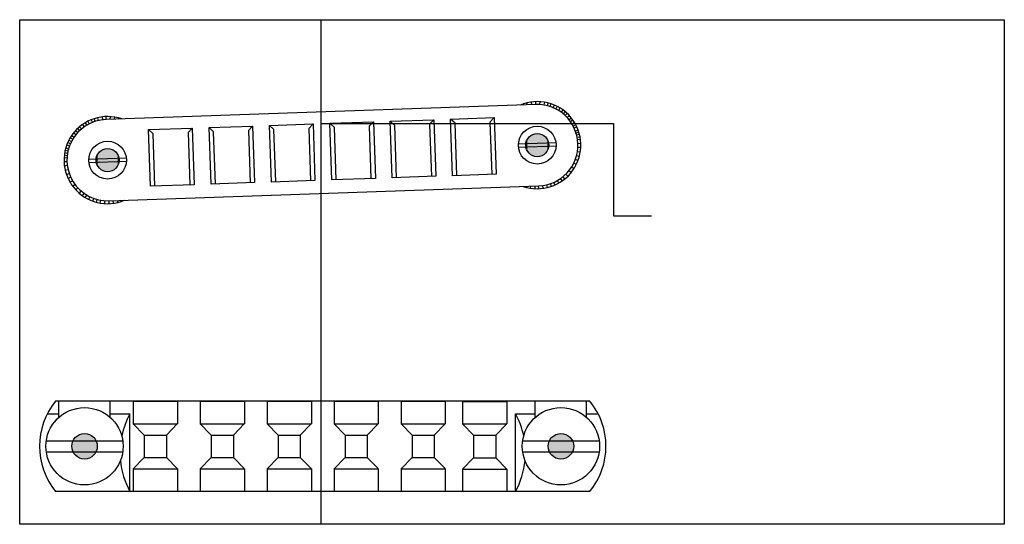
# Model space of a CAD drawing. Extents: x 0 to 169, y 0 to 87.
import ezdxf

# ---------------------------------------------------------------- set-up
doc = ezdxf.new("R2010")
doc.units = 0
doc.header["$LTSCALE"] = 10
doc.layers.add('BRIDGE_AND_TAILPIECE', color=6, linetype='CONTINUOUS')

# ---------------------------------------------------------------- blocks, each defined once
blk = doc.blocks.new('*U1')
at = {"layer": 'BRIDGE_AND_TAILPIECE', "linetype": 'CONTINUOUS'}
for points in [[(9.25, 14.53), (10.06, 11.52), (10.06, 15.33)], [(10.06, 15.33), (11.16, 11.22), (11.16, 15.63)], [(11.16, 11.22), (10.06, 15.33), (10.06, 11.52)], [(11.16, 15.63), (12.26, 11.52), (12.26, 15.33)], [(12.26, 11.52), (11.16, 15.63), (11.16, 11.22)], [(12.26, 15.33), (13.07, 12.32), (13.07, 14.53)], [(13.07, 12.32), (12.26, 15.33), (12.26, 11.52)], [(8.96, 13.42), (9.25, 12.32), (9.25, 14.53)], [(10.06, 11.52), (9.25, 14.53), (9.25, 12.32)], [(13.36, 13.42), (13.07, 14.53), (13.07, 12.32)]]:
    blk.add_solid(points, dxfattribs=at)
blk = doc.blocks.new('*U2')
at = {"layer": 'BRIDGE_AND_TAILPIECE', "linetype": 'CONTINUOUS'}
for points in [[(14.14, 64.36), (15.13, 60.65), (15.13, 64.62)], [(15.13, 64.62), (16.13, 60.92), (16.13, 64.36)], [(16.13, 60.92), (15.13, 64.62), (15.13, 60.65)], [(13.14, 62.64), (13.41, 61.64), (13.41, 63.63)], [(13.41, 63.63), (14.14, 60.92), (14.14, 64.36)], [(14.14, 60.92), (13.41, 63.63), (13.41, 61.64)], [(15.13, 60.65), (14.14, 64.36), (14.14, 60.92)], [(16.13, 64.36), (16.85, 61.64), (16.85, 63.63)], [(16.85, 61.64), (16.13, 64.36), (16.13, 60.92)], [(17.12, 62.64), (16.85, 63.63), (16.85, 61.64)]]:
    blk.add_solid(points, dxfattribs=at)
blk = doc.blocks.new('*U5')
at = {"layer": 'BRIDGE_AND_TAILPIECE', "linetype": 'CONTINUOUS'}
for points in [[(91.25, 14.53), (92.06, 11.52), (92.06, 15.33)], [(92.06, 15.33), (93.16, 11.22), (93.16, 15.63)], [(93.16, 11.22), (92.06, 15.33), (92.06, 11.52)], [(93.16, 15.63), (94.26, 11.52), (94.26, 15.33)], [(94.26, 11.52), (93.16, 15.63), (93.16, 11.22)], [(94.26, 15.33), (95.07, 12.32), (95.07, 14.53)], [(95.07, 12.32), (94.26, 15.33), (94.26, 11.52)], [(90.96, 13.42), (91.25, 12.32), (91.25, 14.53)], [(92.06, 11.52), (91.25, 14.53), (91.25, 12.32)], [(95.36, 13.42), (95.07, 14.53), (95.07, 12.32)]]:
    blk.add_solid(points, dxfattribs=at)
blk = doc.blocks.new('*U6')
at = {"layer": 'BRIDGE_AND_TAILPIECE', "linetype": 'CONTINUOUS'}
for points in [[(87.1, 65.22), (87.37, 64.23), (87.37, 66.21)], [(87.37, 66.21), (88.09, 63.5), (88.09, 66.94)], [(88.09, 63.5), (87.37, 66.21), (87.37, 64.23)], [(88.09, 66.94), (89.09, 63.23), (89.09, 67.21)], [(89.09, 63.23), (88.09, 66.94), (88.09, 63.5)], [(89.09, 67.21), (90.08, 63.5), (90.08, 66.94)], [(90.08, 63.5), (89.09, 67.21), (89.09, 63.23)], [(90.08, 66.94), (90.81, 64.23), (90.81, 66.21)], [(90.81, 64.23), (90.08, 66.94), (90.08, 63.5)], [(91.07, 65.22), (90.81, 66.21), (90.81, 64.23)]]:
    blk.add_solid(points, dxfattribs=at)

msp = doc.modelspace()

# ---------------------------------------------------------------- linework, layer by layer
at = {"layer": 'BRIDGE_AND_TAILPIECE'}
for p, q in [((51.87, 0), (51.87, 86.8)), ((51.87, 70.92), (51.87, 78.57)), ((86.71, 72.14), (86.66, 72.31)), ((87.4, 72.16), (87.31, 72.51)), ((88.15, 72.16), (88.08, 72.65)), ((88.84, 72.22), (88.83, 72.72)), ((89.52, 72.71), (89.49, 72.21)), ((90.31, 72.62), (90.23, 72.13)), ((90.91, 72.49), (90.79, 72.01)), ((91.41, 72.35), (91.25, 71.88)), ((92.01, 72.13), (91.82, 71.67)), ((92.49, 71.9), (92.26, 71.46)), ((92.99, 71.62), (92.73, 71.19)), ((93.49, 71.29), (93.2, 70.89)), ((12.32, 69.59), (12.51, 69.13)), ((12.81, 69.77), (12.96, 69.29)), ((13.4, 69.93), (13.51, 69.45)), ((14.18, 70.08), (14.24, 69.58)), ((14.89, 69.63), (14.87, 70.13)), ((15.58, 69.62), (15.62, 70.12)), ((16.33, 69.68), (16.39, 70.03)), ((17.02, 69.71), (17.06, 69.88)), ((70.55, 68.82), (71.27, 69.6)), ((74.95, 68.98), (74.17, 69.7)), ((80.94, 69.19), (81.67, 69.96)), ((93.88, 70.99), (93.56, 70.6)), ((94.22, 70.69), (93.88, 70.32)), ((94.58, 70.33), (94.21, 69.99)), ((94.98, 69.86), (94.58, 69.56)), ((95.23, 69.53), (94.82, 69.24)), ((9.95, 68.06), (10.29, 67.7)), ((10.32, 68.39), (10.64, 68)), ((10.79, 68.75), (11.08, 68.34)), ((11.27, 69.07), (11.53, 68.64)), ((11.73, 69.32), (11.96, 68.88)), ((22.98, 67.16), (22.2, 67.89)), ((28.98, 67.37), (29.7, 68.15)), ((33.37, 67.53), (32.6, 68.25)), ((39.37, 67.74), (40.09, 68.51)), ((43.77, 67.89), (42.99, 68.61)), ((44.08, 58.9), (43.77, 67.89)), ((49.76, 68.1), (50.49, 68.87)), ((49.76, 68.1), (50.08, 59.1)), ((51.87, 68.95), (102.2, 68.95)), ((54.16, 68.25), (53.38, 68.98)), ((54.47, 59.26), (54.16, 68.25)), ((60.16, 68.46), (60.88, 69.24)), ((60.16, 68.46), (60.47, 59.47)), ((64.55, 68.62), (63.78, 69.34)), ((64.87, 59.62), (64.55, 68.62)), ((70.55, 68.82), (70.86, 59.83)), ((75.26, 59.98), (74.95, 68.98)), ((80.94, 69.19), (81.26, 60.19)), ((95.5, 69.11), (95.07, 68.85)), ((95.71, 68.74), (95.27, 68.51)), ((95.9, 68.36), (95.44, 68.15)), ((96.12, 67.82), (95.65, 67.65)), ((102.2, 68.95), (102.2, 53.04)), ((8.71, 66.5), (9.13, 66.25)), ((8.93, 66.86), (9.35, 66.58)), ((9.3, 67.35), (9.69, 67.03)), ((9.63, 67.73), (10, 67.39)), ((23.29, 58.17), (22.98, 67.16)), ((28.98, 67.37), (29.29, 58.38)), ((33.69, 58.53), (33.37, 67.53)), ((39.37, 67.74), (39.68, 58.74)), ((96.25, 67.45), (95.77, 67.3)), ((96.36, 67.03), (95.88, 66.91)), ((96.46, 66.61), (95.97, 66.52)), ((96.52, 66.19), (96.03, 66.13)), ((7.93, 64.74), (8.41, 64.6)), ((8.12, 65.3), (8.59, 65.12)), ((8.28, 65.69), (8.74, 65.48)), ((8.47, 66.07), (8.91, 65.84)), ((92.32, 65.62), (85.83, 65.39)), ((92.34, 65.05), (85.85, 64.82)), ((96.58, 65.48), (96.08, 65.46)), ((96.57, 64.8), (96.08, 64.83)), ((7.65, 63.09), (8.14, 63.06)), ((7.68, 63.51), (8.18, 63.45)), ((7.75, 63.94), (8.24, 63.85)), ((7.83, 64.36), (8.32, 64.24)), ((11.87, 62.81), (18.37, 63.04)), ((96.11, 62.58), (95.64, 62.75)), ((96.33, 63.26), (95.84, 63.39)), ((96.49, 64.01), (96, 64.09)), ((7.64, 62.38), (8.14, 62.39)), ((7.69, 61.69), (8.19, 61.76)), ((7.83, 60.92), (8.32, 61.03)), ((11.89, 62.24), (18.39, 62.46)), ((95.4, 61.18), (94.98, 61.45)), ((95.81, 61.9), (95.36, 62.12)), ((8.05, 60.17), (8.52, 60.34)), ((8.32, 59.51), (8.77, 59.72)), ((93.37, 59.06), (93.09, 59.48)), ((93.83, 59.41), (93.51, 59.8)), ((94.34, 59.87), (93.99, 60.23)), ((94.91, 60.49), (94.52, 60.8)), ((8.65, 58.86), (9.09, 59.11)), ((9.11, 58.16), (9.51, 58.46)), ((9.66, 57.51), (10.02, 57.85)), ((86.78, 58.13), (86.77, 58.09)), ((87.32, 58.15), (87.26, 57.94)), ((87.93, 58.17), (87.87, 57.82)), ((88.69, 58.23), (88.66, 57.73)), ((89.35, 57.72), (89.33, 58.22)), ((90.09, 57.79), (90.02, 58.28)), ((90.86, 57.93), (90.74, 58.42)), ((91.52, 58.12), (91.36, 58.6)), ((92.14, 58.37), (91.93, 58.82)), ((92.79, 58.7), (92.55, 59.13)), ((10.26, 56.93), (10.59, 57.31)), ((10.81, 56.51), (11.1, 56.92)), ((11.29, 56.2), (11.54, 56.63)), ((11.89, 55.87), (12.1, 56.33)), ((12.57, 55.59), (12.74, 56.06)), ((13.2, 55.39), (13.33, 55.87)), ((13.87, 55.24), (13.96, 55.74)), ((14.65, 55.15), (14.68, 55.65)), ((15.39, 55.14), (15.38, 55.64)), ((16.02, 55.69), (16.08, 55.2)), ((16.78, 55.69), (16.86, 55.34)), ((17.39, 55.71), (17.46, 55.51)), ((17.93, 55.73), (17.94, 55.68)), ((102.2, 53.04), (108.73, 53.04)), ((6.73, 18.38), (6.73, 21.18)), ((15.59, 18.38), (15.59, 21.18)), ((19.54, 21.18), (27.16, 21.18)), ((19.54, 21.18), (19.54, 17.3)), ((27.16, 21.18), (27.16, 17.3)), ((31.06, 21.18), (38.69, 21.18)), ((31.06, 21.18), (31.06, 17.3)), ((38.69, 21.18), (38.69, 17.3)), ((42.59, 21.18), (50.21, 21.18)), ((42.59, 21.18), (42.59, 17.3)), ((50.21, 21.18), (50.21, 17.3)), ((54.11, 21.18), (61.73, 21.18)), ((54.11, 21.18), (54.11, 17.3)), ((61.73, 21.18), (61.73, 17.3)), ((65.64, 21.18), (73.26, 21.18)), ((65.64, 21.18), (65.64, 17.3)), ((73.26, 21.18), (73.26, 17.3)), ((76.24, 21.14), (83.86, 21.14)), ((76.24, 21.14), (76.24, 17.26)), ((83.86, 21.14), (83.86, 17.26)), ((88.73, 18.38), (88.73, 21.18)), ((97.59, 18.38), (97.59, 21.18)), ((4.76, 19.01), (6.73, 19.01)), ((15.59, 19.01), (18.97, 19.01)), ((18.97, 5.67), (18.97, 19.01)), ((85.35, 5.67), (85.35, 19.01)), ((85.35, 19.01), (88.73, 19.01)), ((97.59, 19.01), (99.56, 19.01)), ((19.54, 17.3), (21.44, 15.36)), ((19.54, 17.3), (27.16, 17.3)), ((27.12, 17.26), (25.26, 15.36)), ((31.06, 17.3), (32.97, 15.36)), ((31.06, 17.3), (38.69, 17.3)), ((38.65, 17.26), (36.78, 15.36)), ((42.59, 17.3), (44.49, 15.36)), ((42.59, 17.3), (50.21, 17.3)), ((50.17, 17.26), (48.3, 15.36)), ((54.11, 17.3), (56.02, 15.36)), ((54.11, 17.3), (61.73, 17.3)), ((61.69, 17.26), (59.83, 15.36)), ((65.64, 17.3), (67.54, 15.36)), ((65.64, 17.3), (73.26, 17.3)), ((73.22, 17.26), (71.35, 15.36)), ((76.24, 17.26), (83.86, 17.26)), ((76.24, 17.26), (78.14, 15.32)), ((83.82, 17.22), (81.96, 15.32)), ((21.44, 15.36), (25.26, 15.36)), ((21.44, 15.36), (21.44, 11.49)), ((25.26, 15.36), (25.26, 11.49)), ((25.26, 15.36), (25.26, 11.49)), ((32.97, 15.36), (32.97, 11.49)), ((32.97, 15.36), (36.78, 15.36)), ((36.78, 15.36), (36.78, 11.49)), ((36.78, 15.36), (36.78, 11.49)), ((44.49, 15.36), (48.3, 15.36)), ((44.49, 15.36), (44.49, 11.49)), ((48.3, 15.36), (48.3, 11.49)), ((48.3, 15.36), (48.3, 11.49)), ((56.02, 15.36), (56.02, 11.49)), ((56.02, 15.36), (59.83, 15.36)), ((59.83, 15.36), (59.83, 11.49)), ((59.83, 15.36), (59.83, 11.49)), ((67.54, 15.36), (71.35, 15.36)), ((67.54, 15.36), (67.54, 11.49)), ((71.35, 15.36), (71.35, 11.49)), ((71.35, 15.36), (71.35, 11.49)), ((78.14, 15.32), (81.96, 15.32)), ((78.14, 15.32), (78.14, 11.45)), ((81.96, 15.32), (81.96, 11.45)), ((81.96, 15.32), (81.96, 11.45)), ((4.51, 14.38), (17.81, 14.38)), ((86.51, 14.38), (99.81, 14.38)), ((4.51, 12.47), (17.81, 12.47)), ((86.51, 12.47), (99.81, 12.47)), ((19.54, 9.55), (21.44, 11.49)), ((21.44, 11.49), (25.26, 11.49)), ((27.12, 9.59), (25.26, 11.49)), ((31.06, 9.55), (32.97, 11.49)), ((32.97, 11.49), (36.78, 11.49)), ((38.65, 9.59), (36.78, 11.49)), ((42.59, 9.55), (44.49, 11.49)), ((44.49, 11.49), (48.3, 11.49)), ((50.17, 9.59), (48.3, 11.49)), ((54.11, 9.55), (56.02, 11.49)), ((56.02, 11.49), (59.83, 11.49)), ((61.69, 9.59), (59.83, 11.49)), ((65.64, 9.55), (67.54, 11.49)), ((67.54, 11.49), (71.35, 11.49)), ((73.22, 9.59), (71.35, 11.49)), ((76.24, 9.51), (78.14, 11.45)), ((78.14, 11.45), (81.96, 11.45)), ((83.82, 9.55), (81.96, 11.45)), ((19.54, 9.55), (27.16, 9.55)), ((19.54, 9.55), (19.54, 5.67)), ((19.54, 9.55), (19.54, 5.67)), ((27.16, 9.55), (27.16, 5.67)), ((31.06, 9.55), (31.06, 5.67)), ((31.06, 9.55), (31.06, 5.67)), ((31.06, 9.55), (38.69, 9.55)), ((38.69, 9.55), (38.69, 5.67)), ((42.59, 9.55), (50.21, 9.55)), ((42.59, 9.55), (42.59, 5.67)), ((42.59, 9.55), (42.59, 5.67)), ((50.21, 9.55), (50.21, 5.67)), ((54.11, 9.55), (54.11, 5.67)), ((54.11, 9.55), (54.11, 5.67)), ((54.11, 9.55), (61.73, 9.55)), ((61.73, 9.55), (61.73, 5.67)), ((65.64, 9.55), (73.26, 9.55)), ((65.64, 9.55), (65.64, 5.67)), ((65.64, 9.55), (65.64, 5.67)), ((73.26, 9.55), (73.26, 5.67)), ((76.24, 9.51), (76.24, 5.63)), ((76.24, 9.51), (76.24, 5.63)), ((76.24, 9.51), (83.86, 9.51)), ((83.86, 9.51), (83.86, 5.63))]:
    msp.add_line(p, q, dxfattribs=at)
for points in [[(0, 86.8), (169.48, 86.8), (169.48, 0), (0, 0)], [(64.12, 59.59), (63.78, 69.34), (71.27, 69.6), (71.61, 59.86)], [(74.51, 59.96), (74.17, 69.7), (81.67, 69.96), (82.01, 60.22)], [(22.54, 58.14), (22.2, 67.89), (29.7, 68.15), (30.04, 58.4)], [(32.94, 58.51), (32.6, 68.25), (40.09, 68.51), (40.43, 58.77)], [(43.33, 58.87), (42.99, 68.61), (50.49, 68.87), (50.83, 59.13)], [(53.72, 59.23), (53.38, 68.98), (60.88, 69.24), (61.22, 59.49)]]:
    msp.add_lwpolyline(points, close=True, dxfattribs=at)
for points in [[(88.84, 72.22), (14.89, 69.63)], [(15.38, 55.64), (89.33, 58.22)], [(98.13, 21.18), (6.19, 21.18)], [(6.19, 5.67), (98.13, 5.67)]]:
    msp.add_lwpolyline(points, dxfattribs=at)
for centre, radius in [((89.09, 65.22), 3.25), ((89.09, 65.22), 1.99), ((15.13, 62.64), 3.25), ((15.13, 62.64), 1.99), ((11.16, 13.42), 6.65), ((93.16, 13.42), 6.65), ((11.16, 13.42), 2.2), ((93.16, 13.42), 2.2)]:
    msp.add_circle(centre, radius, dxfattribs=at)
for centre, radius, start, end in [((89.09, 65.22), 7.5, 250.9605, 113.0395), ((89.09, 65.22), 7, 272, 92), ((89.09, 65.22), 7, 272, 92), ((15.13, 62.64), 7.5, 70.9605, 293.0395), ((15.13, 62.64), 7, 92, 272), ((15.59, 13.42), 12.19, 140.4788, 219.5212), ((88.73, 13.42), 12.19, 320.4788, 39.5212), ((31.2, 12.34), 13.93, 151.3745, 168.1627), ((73.12, 12.34), 13.93, 11.8373, 28.6255), ((31.2, 12.34), 13.93, 185.6482, 208.6255), ((73.12, 12.34), 13.93, 331.3745, 354.3518)]:
    msp.add_arc(centre, radius, start, end, dxfattribs=at)

# ---------------------------------------------------------------- block references
at = {"layer": 'BRIDGE_AND_TAILPIECE', "linetype": 'CONTINUOUS'}
for name in ['*U6', '*U2', '*U1', '*U5']:
    msp.add_blockref(name, (0, 0), dxfattribs=at)

doc.saveas('drawing.dxf')
